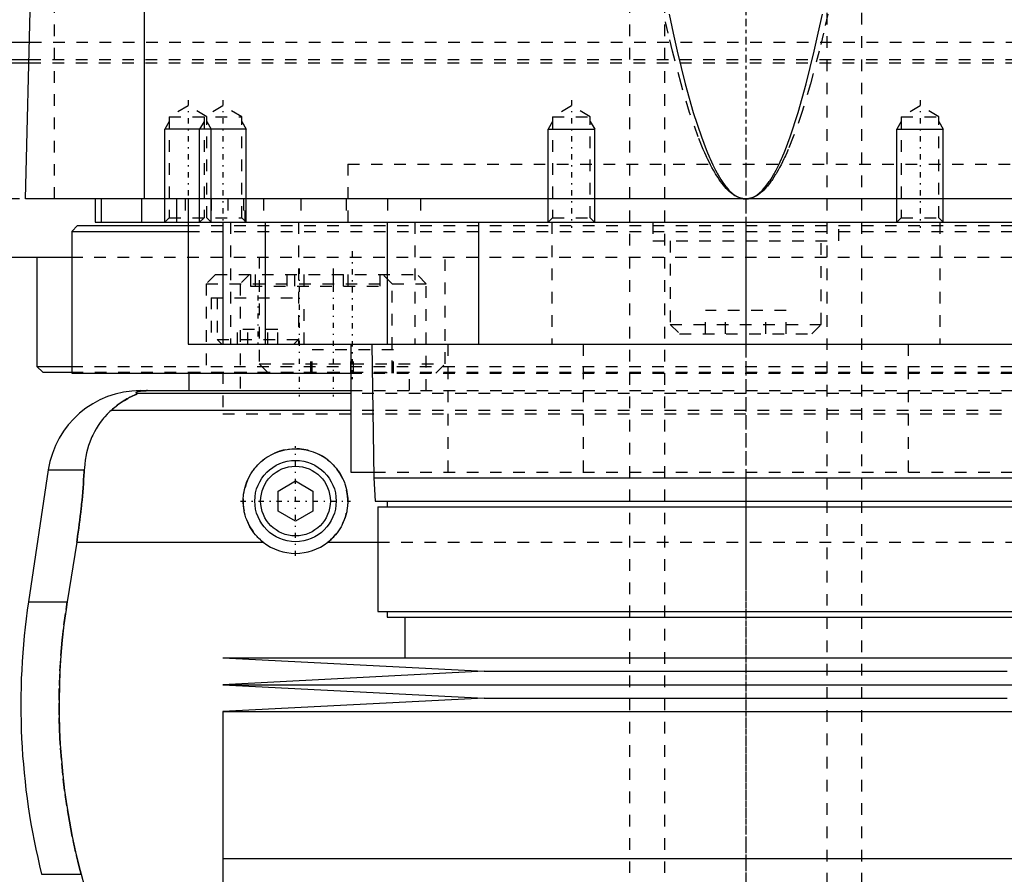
# Model space of a CAD drawing. Extents: x -105 to 105, y -144 to 599.
# Tile 5 of 11: x -62 to 22, y -42 to 32. Entities that reach past the tile are written whole.
import ezdxf

# ---------------------------------------------------------------- set-up
doc = ezdxf.new("R2010")
doc.units = 0
doc.linetypes.add('CENTER', pattern=[1.5, 0.45, -0.5, 0.05, -0.5])
doc.linetypes.add('DASHED', pattern=[2, 1, -1])
for name, color, linetype in [('AM_0', 7, 'CONTINUOUS'), ('AM_10', 7, 'CONTINUOUS'), ('AM_3', 7, 'DASHED'), ('AM_7', 7, 'CENTER')]:
    doc.layers.add(name, color=color, linetype=linetype)

msp = doc.modelspace()

# ---------------------------------------------------------------- linework, layer by layer
at = {"layer": 'AM_0', "color": 7, "linetype": 'CONTINUOUS'}
for p, q in [((-51.744, 16.5), (-51.744, 77.05)), ((-62, 16.5), (-60.5, 73.35)), ((-80, 30), (-61.611, 30)), ((-79.5, 28.2), (-61.661, 28.2)), ((-78.5, 28.5), (-61.652, 28.5)), ((62, 16.5), (-62, 16.5)), ((-56, 16.5), (-56, 14.5)), ((-55.474, 16.5), (-55.474, 14.5)), ((-52, 16.5), (-52, 14.5)), ((-49, 16.5), (-49, 14.5)), ((-48, 16.5), (-48, 4)), ((-56, 14.5), (56, 14.5)), ((-45.003, 14.5), (-45.003, 4)), ((-41.361, 14.5), (-41.361, 4)), ((-30.85, 14.5), (-30.85, 4)), ((-23, 14.5), (-23, 4)), ((-13, 14.5), (-13.005, 14.505)), ((0, 14.5), (0, 4)), ((13.005, 14.505), (13, 14.5)), ((-57.5, 14.2), (-58, 13.7)), ((-58, 13.7), (-58, 1.5)), ((-58, 13.7), (-48.014, 13.7)), ((-57.5, 14.2), (-48.014, 14.2)), ((-79.5, 11.5), (-58.063, 11.5)), ((-61, 11.5), (-61, 2.08)), ((-48, 4), (48, 4)), ((-34, 4), (-34, -7)), ((-32.175, 4), (-32, -7.5)), ((-61, 2.08), (-60.5, 1.58)), ((-61, 2.08), (-58.042, 2.08)), ((-60.5, 1.58), (-58.019, 1.58)), ((-58, 1.5), (-34.039, 1.5)), ((-47.93, 1.5), (-47.93, 0)), ((-52.11, 0), (-34, 0)), ((-34, -0.254), (-52.378, -0.254)), ((-34, -1.693), (-54.6, -1.693)), ((-60.021, -6.813), (-61.724, -18.159)), ((-60.021, -6.813), (-56.932, -6.813)), ((-34, -7), (-32.008, -7)), ((-32, -7.5), (-31.9, -9.5)), ((-32, -7.5), (32, -7.5)), ((-40.25, -8.634), (-38.75, -7.768)), ((-38.75, -7.768), (-37.25, -8.634)), ((-40.25, -10.366), (-40.25, -8.634)), ((-37.25, -8.634), (-37.25, -10.366)), ((-31.9, -9.5), (31.9, -9.5)), ((-31.65, -10), (-31.65, -19)), ((-31.65, -10), (31.65, -10)), ((-30.85, -9.5), (-30.85, -10)), ((-38.75, -11.232), (-40.25, -10.366)), ((-37.25, -10.366), (-38.75, -11.232)), ((-57.58, -13.032), (-58.394, -18.159)), ((-57.58, -13.032), (-41.538, -13.032)), ((-35.962, -13.032), (-31.65, -13.032)), ((-61.724, -18.159), (-58.394, -18.159)), ((-31.65, -19), (31.65, -19)), ((-30.85, -19), (-30.85, -19.5)), ((-30.85, -19.5), (30.85, -19.5)), ((-29.35, -19.5), (-29.35, -23)), ((-45, -23), (-22.5, -24.15)), ((-45, -23), (45, -23)), ((-22.5, -24.15), (-45, -25.3)), ((-22.5, -24.15), (22.5, -24.15)), ((-45, -25.3), (-22.5, -26.45)), ((-45, -25.3), (45, -25.3)), ((-22.5, -26.45), (-45, -27.6)), ((-22.5, -26.45), (22.5, -26.45)), ((-45, -27.6), (-45, -40.25)), ((-45, -27.6), (45, -27.6)), ((-45, -40.25), (0, -40.25)), ((-45, -40.25), (-45, -52.9)), ((-45, -40.25), (45, -40.25)), ((-60.596, -41.616), (-57.2, -41.616)), ((-57.2, -41.616), (-55.781, -46.968))]:
    msp.add_line(p, q, dxfattribs=at)
for points in [[(-6.59, 32.391, 0), (-6.245, 30.764, 0), (-5.9, 29.225, 0), (-5.208, 26.409, 0), (-4.515, 23.945, 0), (-3.822, 21.831, 0), (-3.417, 20.761, 0), (-3.302, 20.477, 0), (-3.186, 20.203, 0), (-3.128, 20.069, 0), (-3.07, 19.938, 0), (-2.955, 19.684, 0), (-2.839, 19.439, 0), (-2.723, 19.204, 0), (-2.607, 18.979, 0), (-2.491, 18.763, 0), (-2.434, 18.659, 0), (-2.376, 18.558, 0), (-2.26, 18.362, 0), (-2.144, 18.176, 0), (-2.086, 18.087, 0), (-2.028, 18, 0), (-1.912, 17.833, 0), (-1.797, 17.677, 0), (-1.739, 17.602, 0), (-1.681, 17.53, 0), (-1.565, 17.393, 0), (-1.449, 17.265, 0), (-1.333, 17.148, 0), (-1.217, 17.04, 0), (-1.101, 16.942, 0), (-1.043, 16.897, 0), (-0.985, 16.854, 0), (-0.869, 16.775, 0), (-0.754, 16.707, 0), (-0.638, 16.648, 0), (-0.57, 16.618, 0), (-0.551, 16.611, 0), (-0.531, 16.603, 0), (-0.522, 16.599, 0), (-0.512, 16.596, 0), (-0.493, 16.588, 0), (-0.473, 16.582, 0), (-0.454, 16.575, 0), (-0.435, 16.569, 0), (-0.415, 16.563, 0), (-0.406, 16.56, 0), (-0.396, 16.557, 0), (-0.377, 16.552, 0), (-0.357, 16.547, 0), (-0.348, 16.544, 0), (-0.338, 16.542, 0), (-0.319, 16.537, 0), (-0.299, 16.533, 0), (-0.29, 16.531, 0), (-0.28, 16.529, 0), (-0.261, 16.525, 0), (-0.242, 16.521, 0), (-0.222, 16.518, 0), (-0.203, 16.515, 0), (-0.184, 16.512, 0), (-0.174, 16.511, 0), (-0.164, 16.51, 0), (-0.145, 16.508, 0), (-0.126, 16.506, 0), (-0.106, 16.504, 0), (-0.087, 16.503, 0), (-0.068, 16.502, 0), (-0.058, 16.501, 0), (-0.048, 16.501, 0), (-0.029, 16.5, 0), (-0.01, 16.5, 0), (0, 16.5, 0)], [(0, 16.5, 0), (0.01, 16.5, 0), (0.029, 16.5, 0), (0.048, 16.501, 0), (0.058, 16.501, 0), (0.068, 16.502, 0), (0.087, 16.503, 0), (0.106, 16.504, 0), (0.126, 16.506, 0), (0.145, 16.508, 0), (0.164, 16.51, 0), (0.174, 16.511, 0), (0.184, 16.512, 0), (0.203, 16.515, 0), (0.222, 16.518, 0), (0.242, 16.521, 0), (0.261, 16.525, 0), (0.28, 16.529, 0), (0.29, 16.531, 0), (0.299, 16.533, 0), (0.319, 16.537, 0), (0.338, 16.542, 0), (0.348, 16.544, 0), (0.357, 16.547, 0), (0.377, 16.552, 0), (0.396, 16.557, 0), (0.406, 16.56, 0), (0.415, 16.563, 0), (0.435, 16.569, 0), (0.454, 16.575, 0), (0.473, 16.582, 0), (0.493, 16.588, 0), (0.512, 16.596, 0), (0.522, 16.599, 0), (0.531, 16.603, 0), (0.551, 16.611, 0), (0.57, 16.618, 0), (0.589, 16.627, 0), (0.609, 16.635, 0), (0.628, 16.644, 0), (0.638, 16.648, 0), (0.647, 16.653, 0), (0.667, 16.662, 0), (0.686, 16.671, 0), (0.754, 16.707, 0), (0.869, 16.775, 0), (0.985, 16.854, 0), (1.043, 16.897, 0), (1.101, 16.942, 0), (1.217, 17.04, 0), (1.333, 17.148, 0), (1.449, 17.265, 0), (1.565, 17.393, 0), (1.681, 17.53, 0), (1.739, 17.602, 0), (1.797, 17.677, 0), (1.912, 17.833, 0), (2.028, 18, 0), (2.086, 18.087, 0), (2.144, 18.176, 0), (2.26, 18.362, 0), (2.376, 18.558, 0), (2.434, 18.659, 0), (2.491, 18.763, 0), (2.607, 18.979, 0), (2.723, 19.204, 0), (2.839, 19.439, 0), (2.955, 19.684, 0), (3.07, 19.938, 0), (3.128, 20.069, 0), (3.186, 20.203, 0), (3.302, 20.477, 0), (3.417, 20.761, 0), (3.822, 21.831, 0), (4.515, 23.945, 0), (5.208, 26.409, 0), (5.9, 29.225, 0), (6.245, 30.764, 0), (6.59, 32.391, 0)], [(-51.492, 0, 0), (-51.497, 0, 0), (-51.506, 0, 0), (-51.516, 0, 0), (-51.521, 0, 0), (-51.525, 0, 0), (-51.535, 0, 0), (-51.544, 0, 0), (-51.553, 0, 0), (-51.562, 0, 0), (-51.57, 0, 0), (-51.574, 0, 0), (-51.579, 0, 0), (-51.587, -0.001, 0), (-51.596, -0.001, 0), (-51.605, -0.001, 0), (-51.614, -0.001, 0), (-51.623, -0.001, 0), (-51.627, -0.001, 0), (-51.631, -0.001, 0), (-51.64, -0.001, 0), (-51.649, -0.002, 0), (-51.653, -0.002, 0), (-51.657, -0.002, 0), (-51.666, -0.002, 0), (-51.674, -0.002, 0), (-51.678, -0.002, 0), (-51.682, -0.002, 0), (-51.689, -0.003, 0), (-51.697, -0.003, 0), (-51.704, -0.003, 0), (-51.712, -0.003, 0), (-51.719, -0.003, 0), (-51.723, -0.004, 0), (-51.726, -0.004, 0), (-51.734, -0.004, 0), (-51.741, -0.004, 0), (-51.748, -0.004, 0), (-51.756, -0.005, 0), (-51.763, -0.005, 0), (-51.766, -0.005, 0), (-51.77, -0.005, 0), (-51.777, -0.006, 0), (-51.784, -0.006, 0), (-51.79, -0.006, 0), (-51.797, -0.007, 0), (-51.803, -0.007, 0), (-51.807, -0.007, 0), (-51.81, -0.007, 0), (-51.816, -0.007, 0), (-51.822, -0.008, 0), (-51.842, -0.009, 0), (-51.874, -0.011, 0), (-51.89, -0.012, 0), (-51.905, -0.013, 0), (-51.934, -0.015, 0), (-51.962, -0.017, 0), (-51.988, -0.019, 0), (-52.012, -0.022, 0), (-52.035, -0.024, 0), (-52.046, -0.025, 0), (-52.057, -0.026, 0), (-52.077, -0.029, 0), (-52.096, -0.031, 0), (-52.105, -0.032, 0), (-52.113, -0.033, 0), (-52.129, -0.036, 0), (-52.145, -0.038, 0), (-52.153, -0.039, 0), (-52.16, -0.04, 0), (-52.175, -0.043, 0), (-52.189, -0.045, 0), (-52.234, -0.053, 0), (-52.298, -0.069, 0), (-52.348, -0.084, 0), (-52.386, -0.099, 0), (-52.413, -0.113, 0), (-52.423, -0.121, 0), (-52.432, -0.128, 0), (-52.445, -0.142, 0), (-52.452, -0.157, 0), (-52.454, -0.171, 0), (-52.451, -0.186, 0), (-52.443, -0.201, 0), (-52.437, -0.209, 0), (-52.43, -0.216, 0), (-52.412, -0.231, 0), (-52.391, -0.247, 0), (-52.378, -0.254, 0)], [(-52.378, -0.254, 0), (-52.377, -0.255, 0), (-52.376, -0.256, 0), (-52.375, -0.258, 0), (-52.375, -0.259, 0), (-52.376, -0.26, 0), (-52.377, -0.263, 0), (-52.379, -0.265, 0), (-52.381, -0.268, 0), (-52.385, -0.271, 0), (-52.389, -0.274, 0), (-52.391, -0.275, 0), (-52.394, -0.277, 0), (-52.4, -0.281, 0), (-52.406, -0.284, 0), (-52.413, -0.288, 0), (-52.421, -0.292, 0), (-52.429, -0.296, 0), (-52.433, -0.299, 0), (-52.438, -0.301, 0), (-52.447, -0.306, 0), (-52.457, -0.31, 0), (-52.462, -0.313, 0), (-52.468, -0.315, 0), (-52.479, -0.321, 0), (-52.49, -0.326, 0), (-52.496, -0.329, 0), (-52.502, -0.331, 0), (-52.514, -0.337, 0), (-52.527, -0.343, 0), (-52.54, -0.349, 0), (-52.553, -0.355, 0), (-52.567, -0.361, 0), (-52.574, -0.364, 0), (-52.581, -0.368, 0), (-52.595, -0.374, 0), (-52.61, -0.381, 0), (-52.663, -0.405, 0), (-52.763, -0.452, 0), (-52.876, -0.506, 0), (-52.999, -0.568, 0), (-53.064, -0.602, 0), (-53.132, -0.638, 0), (-53.273, -0.717, 0), (-53.426, -0.807, 0), (-53.588, -0.908, 0), (-53.758, -1.021, 0), (-53.936, -1.147, 0), (-54.027, -1.214, 0), (-54.12, -1.286, 0), (-54.309, -1.438, 0), (-54.502, -1.605, 0), (-54.6, -1.693, 0)], [(-54.6, -1.693, 0), (-54.718, -1.8, 0), (-54.945, -2.021, 0), (-55.16, -2.253, 0), (-55.263, -2.372, 0), (-55.363, -2.494, 0), (-55.554, -2.744, 0), (-55.733, -3.004, 0), (-55.901, -3.271, 0), (-56.056, -3.547, 0), (-56.199, -3.831, 0), (-56.266, -3.975, 0), (-56.33, -4.121, 0), (-56.448, -4.419, 0), (-56.554, -4.722, 0), (-56.647, -5.031, 0), (-56.727, -5.345, 0), (-56.795, -5.664, 0), (-56.824, -5.825, 0), (-56.85, -5.988, 0), (-56.893, -6.315, 0), (-56.922, -6.646, 0), (-56.932, -6.813, 0)], [(-41.538, -13.032, 0), (-41.619, -12.967, 0), (-41.774, -12.832, 0), (-41.921, -12.693, 0), (-41.992, -12.621, 0), (-42.062, -12.547, 0), (-42.197, -12.393, 0), (-42.326, -12.231, 0), (-42.449, -12.062, 0), (-42.565, -11.886, 0), (-42.673, -11.704, 0), (-42.724, -11.611, 0), (-42.773, -11.517, 0), (-42.863, -11.325, 0), (-42.945, -11.128, 0), (-43.017, -10.929, 0), (-43.08, -10.727, 0), (-43.132, -10.523, 0), (-43.155, -10.42, 0), (-43.175, -10.318, 0), (-43.208, -10.113, 0), (-43.231, -9.909, 0), (-43.239, -9.808, 0), (-43.245, -9.707, 0), (-43.25, -9.507, 0), (-43.246, -9.308, 0), (-43.241, -9.208, 0), (-43.233, -9.108, 0), (-43.211, -8.906, 0), (-43.179, -8.704, 0), (-43.138, -8.502, 0), (-43.088, -8.302, 0), (-43.028, -8.104, 0), (-42.995, -8.006, 0), (-42.959, -7.908, 0), (-42.881, -7.716, 0), (-42.795, -7.528, 0), (-42.7, -7.345, 0), (-42.598, -7.166, 0), (-42.488, -6.994, 0), (-42.43, -6.91, 0), (-42.37, -6.827, 0), (-42.247, -6.668, 0), (-42.118, -6.515, 0), (-41.983, -6.37, 0), (-41.844, -6.232, 0), (-41.697, -6.099, 0), (-41.621, -6.035, 0), (-41.542, -5.971, 0), (-41.38, -5.849, 0), (-41.211, -5.732, 0), (-41.035, -5.623, 0), (-40.853, -5.521, 0), (-40.665, -5.428, 0), (-40.57, -5.384, 0), (-40.473, -5.343, 0), (-40.277, -5.267, 0), (-40.077, -5.2, 0), (-39.875, -5.143, 0), (-39.67, -5.095, 0), (-39.465, -5.057, 0), (-39.362, -5.042, 0), (-39.259, -5.029, 0), (-39.054, -5.01, 0), (-38.851, -5.001, 0), (-38.75, -5, 0), (-38.649, -5.001, 0), (-38.446, -5.01, 0), (-38.241, -5.029, 0), (-38.138, -5.042, 0), (-38.035, -5.057, 0), (-37.83, -5.095, 0), (-37.625, -5.143, 0), (-37.423, -5.2, 0), (-37.223, -5.267, 0), (-37.027, -5.343, 0), (-36.93, -5.384, 0), (-36.835, -5.428, 0), (-36.647, -5.521, 0), (-36.465, -5.623, 0), (-36.289, -5.732, 0), (-36.12, -5.849, 0), (-35.958, -5.971, 0), (-35.879, -6.035, 0), (-35.803, -6.099, 0), (-35.656, -6.232, 0), (-35.517, -6.37, 0), (-35.382, -6.515, 0), (-35.253, -6.668, 0), (-35.13, -6.827, 0), (-35.07, -6.91, 0), (-35.012, -6.994, 0), (-34.902, -7.166, 0), (-34.8, -7.345, 0), (-34.705, -7.528, 0), (-34.619, -7.716, 0), (-34.541, -7.908, 0), (-34.505, -8.006, 0), (-34.472, -8.104, 0), (-34.412, -8.302, 0), (-34.362, -8.502, 0), (-34.321, -8.704, 0), (-34.289, -8.906, 0), (-34.267, -9.108, 0), (-34.259, -9.208, 0), (-34.254, -9.308, 0), (-34.25, -9.507, 0), (-34.255, -9.707, 0), (-34.261, -9.808, 0), (-34.269, -9.909, 0), (-34.292, -10.113, 0), (-34.325, -10.318, 0), (-34.345, -10.42, 0), (-34.368, -10.523, 0), (-34.42, -10.727, 0), (-34.483, -10.929, 0), (-34.555, -11.128, 0), (-34.637, -11.325, 0), (-34.727, -11.517, 0), (-34.776, -11.611, 0), (-34.827, -11.704, 0), (-34.935, -11.886, 0), (-35.051, -12.062, 0), (-35.174, -12.231, 0), (-35.303, -12.393, 0), (-35.438, -12.547, 0), (-35.508, -12.621, 0), (-35.579, -12.693, 0), (-35.726, -12.832, 0), (-35.881, -12.967, 0), (-35.962, -13.032, 0)], [(-56.932, -6.813, 0), (-56.941, -6.985, 0), (-56.96, -7.331, 0), (-56.981, -7.678, 0), (-56.992, -7.852, 0), (-57.004, -8.026, 0), (-57.03, -8.374, 0), (-57.058, -8.723, 0), (-57.088, -9.071, 0), (-57.12, -9.42, 0), (-57.155, -9.769, 0), (-57.173, -9.943, 0), (-57.191, -10.117, 0), (-57.23, -10.464, 0), (-57.27, -10.81, 0), (-57.313, -11.155, 0), (-57.357, -11.498, 0), (-57.403, -11.84, 0), (-57.427, -12.01, 0), (-57.451, -12.18, 0), (-57.501, -12.52, 0), (-57.553, -12.861, 0), (-57.58, -13.032, 0)], [(-58.394, -18.159, 0), (-58.495, -18.825, 0), (-58.674, -20.156, 0), (-58.821, -21.482, 0), (-58.882, -22.142, 0), (-58.935, -22.799, 0), (-59.018, -24.102, 0), (-59.071, -25.384, 0), (-59.094, -26.642, 0), (-59.089, -27.883, 0), (-59.057, -29.149, 0), (-59.03, -29.791, 0), (-58.995, -30.438, 0), (-58.902, -31.746, 0), (-58.777, -33.067, 0), (-58.62, -34.395, 0), (-58.431, -35.726, 0), (-58.21, -37.055, 0), (-58.088, -37.717, 0), (-57.958, -38.376, 0), (-57.676, -39.685, 0), (-57.366, -40.978, 0), (-57.2, -41.616, 0)]]:
    msp.add_polyline3d(points, dxfattribs=at)
for radius in [3.5, 3]:
    msp.add_circle((-38.75, -9.5), radius, dxfattribs=at)
for centre, radius, start, end in [((-52.11, -8), 8, 90, 171.46703), ((-38.75, -9.5), 4.5, 231.7104, 308.2896), ((-2.388, -27.062), 60, 171.46703, 194.03784)]:
    msp.add_arc(centre, radius, start, end, dxfattribs=at)
at = {"layer": 'AM_10', "color": 7, "linetype": 'CONTINUOUS'}
for p, q in [((-49.621, 23.156), (-50, 22.5)), ((-46.621, 23.156), (-47, 22.5)), ((-46.379, 23.156), (-46, 22.5)), ((-43.379, 23.156), (-43, 22.5)), ((-16.621, 23.156), (-17, 22.5)), ((-13.379, 23.156), (-13, 22.5)), ((13.379, 23.156), (13, 22.5)), ((16.621, 23.156), (17, 22.5)), ((-50, 14.5), (-50, 22.5)), ((-43, 22.5), (-50, 22.5)), ((-47, 14.5), (-47, 22.5)), ((-46, 14.5), (-46, 22.5)), ((-43, 14.5), (-43, 22.5)), ((-17, 14.5), (-17, 22.5)), ((-17, 22.5), (-13, 22.5)), ((-13, 14.5), (-13, 22.5)), ((13, 14.5), (13, 22.5)), ((13, 22.5), (17, 22.5)), ((17, 14.5), (17, 22.5))]:
    msp.add_line(p, q, dxfattribs=at)
at = {"layer": 'AM_3', "color": 6, "linetype": 'DASHED'}
for p, q in [((-7, 565.5), (-7, -110.5)), ((7, -110.5), (7, 565.5)), ((-10, 553.5), (-10, -70.5)), ((10, -70.5), (10, 553.5)), ((-59.5, 16.5), (-59.5, 75.489)), ((-61.611, 30), (61.611, 30)), ((-61.661, 28.2), (61.661, 28.2)), ((-61.652, 28.5), (61.652, 28.5)), ((-48, 24.5), (-49.621, 23.564)), ((-46.379, 23.564), (-48, 24.5)), ((-45, 24.5), (-46.621, 23.564)), ((-43.379, 23.564), (-45, 24.5)), ((-15, 24.5), (-16.621, 23.564)), ((-13.379, 23.564), (-15, 24.5)), ((15, 24.5), (13.379, 23.564)), ((16.621, 23.564), (15, 24.5)), ((-49.621, 23.564), (-49.621, 14.879)), ((-49.621, 23.564), (-43.379, 23.564)), ((-46.621, 23.564), (-46.621, 14.879)), ((-46.379, 14.879), (-46.379, 23.564)), ((-43.379, 14.879), (-43.379, 23.564)), ((-16.621, 23.564), (-16.621, 14.879)), ((-16.621, 23.564), (-13.379, 23.564)), ((-13.379, 14.879), (-13.379, 23.564)), ((13.379, 23.564), (13.379, 14.879)), ((13.379, 23.564), (16.621, 23.564)), ((16.621, 14.879), (16.621, 23.564)), ((-34.25, 19.5), (34.25, 19.5)), ((-34.25, 19.5), (-34.25, 14.2)), ((-34.25, 19.5), (0, 19.5)), ((79.5, 16.5), (-79.5, 16.5)), ((-48.25, 16.5), (-48.25, 14.5)), ((-46, 16.5), (-46, 14.5)), ((-44.587, 16.5), (-44.587, 14.5)), ((-43.236, 16.5), (-43.236, 14.5)), ((-43.087, 14.5), (-43.087, 16.5)), ((-41.5, 16.5), (-41.5, 14.5)), ((-38.286, 16.5), (-38.286, 14.5)), ((-34.381, 16.5), (-34.381, 14.5)), ((-30.84, 16.5), (-30.84, 14.5)), ((-28, 16.5), (-28, 14.5)), ((-49.621, 14.879), (-50, 14.5)), ((-49.621, 14.879), (-43.379, 14.879)), ((-46.621, 14.879), (-47, 14.5)), ((-46, 14.5), (-46.379, 14.879)), ((-44.341, 14.5), (-44.341, 4)), ((-43, 14.5), (-43.379, 14.879)), ((-38.5, 14.5), (-38.5, 4)), ((-28.477, 14.5), (-28.477, 4)), ((-16.621, 14.879), (-17, 14.5)), ((-16.695, 14.5), (-16.695, 4)), ((-16.621, 14.879), (-13.379, 14.879)), ((-13.005, 14.505), (-13.379, 14.879)), ((-8, 14.5), (-8, 12.9)), ((8, 12.9), (8, 14.5)), ((13.379, 14.879), (13.005, 14.505)), ((13.379, 14.879), (16.621, 14.879)), ((17, 14.5), (16.621, 14.879)), ((16.695, 14.5), (16.695, 4)), ((-48.014, 14.2), (48.014, 14.2)), ((-48.014, 13.7), (48.014, 13.7)), ((-8, 12.9), (8, 12.9)), ((-6.5, 12.9), (-6.5, 5.7)), ((6.5, 5.7), (6.5, 12.9)), ((-58.063, 11.5), (58.063, 11.5)), ((-41.878, 11.5), (-41.878, 2.3)), ((-25.878, 2.3), (-25.878, 11.5)), ((-45.63, 10), (-46.43, 9.2)), ((-45.63, 10), (-28.3, 10)), ((-42.7, 10), (-43.5, 9.2)), ((-42.616, 10), (-42.616, 9)), ((-42.213, 10), (-42.213, 9)), ((-39.5, 10), (-39.5, 9)), ((-38.832, 10), (-38.832, 9)), ((-38.027, 10), (-38.027, 9)), ((-35.5, 10), (-35.5, 9)), ((-34.646, 10), (-34.646, 9)), ((-34.244, 10), (-34.244, 9)), ((-31.5, 10), (-31.5, 9)), ((-30.43, 9.2), (-31.23, 10)), ((-27.5, 9.2), (-28.3, 10)), ((-46.43, 9.2), (-46.43, 1.6)), ((-46.43, 9.2), (-27.5, 9.2)), ((-43.5, 9.2), (-43.5, 0)), ((-42.616, 9), (-31.5, 9)), ((-30.43, 1.6), (-30.43, 9.2)), ((-27.5, 0), (-27.5, 9.2)), ((-46, 8), (-46, 4)), ((-46, 8), (-38, 8)), ((-45.5, 8), (-45.5, 4.4)), ((-38, 4), (-38, 8)), ((-3.464, 4.9), (-3.464, 6.9)), ((3.464, 6.9), (-3.464, 6.9)), ((-1.732, 4.9), (-1.732, 6.9)), ((1.732, 4.9), (1.732, 6.9)), ((3.464, 4.9), (3.464, 6.9)), ((-43.732, 4), (-43.732, 5.25)), ((-40.268, 5.25), (-43.732, 5.25)), ((-42.866, 4), (-42.866, 5.25)), ((-41.134, 4), (-41.134, 5.25)), ((-40.268, 4), (-40.268, 5.25)), ((-6.5, 5.7), (-5.7, 4.9)), ((-6.5, 5.7), (6.5, 5.7)), ((5.7, 4.9), (6.5, 5.7)), ((-45.5, 4.4), (-45.1, 4)), ((-45.5, 4.4), (-38.5, 4.4)), ((-38.9, 4), (-38.5, 4.4)), ((-5.7, 4.9), (5.7, 4.9)), ((-37.43, 1.5), (-37.43, 3.5)), ((-30.327, 3.5), (-37.43, 3.5)), ((-37.324, 1.5), (-37.324, 3.5)), ((-33.984, 1.5), (-33.984, 3.5)), ((-33.772, 1.5), (-33.772, 3.5)), ((-30.432, 1.5), (-30.432, 3.5)), ((-30.327, 1.5), (-30.327, 3.5)), ((-25.65, 4), (-25.65, -7)), ((-13.979, 4), (-13.979, -7)), ((13.979, 4), (13.979, -7)), ((-58.042, 2.08), (58.042, 2.08)), ((-41.878, 2.3), (-41.078, 1.5)), ((-41.878, 2.3), (-25.878, 2.3)), ((-26.678, 1.5), (-25.878, 2.3)), ((-58.019, 1.58), (58.019, 1.58)), ((-47.93, 1.6), (-47.93, 1.5)), ((-47.93, 1.6), (-28.93, 1.6)), ((-45, 1.58), (-45, -2)), ((-35.545, 1.5), (-35.545, 1.6)), ((-34.039, 1.5), (34.039, 1.5)), ((-30.911, 1.6), (-30.911, 1.5)), ((-28.93, 0), (-28.93, 1.6)), ((-34, 0), (34, 0)), ((34, -0.254), (-34, -0.254)), ((34, -1.693), (-34, -1.693)), ((-45, -2), (45, -2)), ((-45, -2), (45, -2)), ((-32.008, -7), (32.008, -7)), ((-31.65, -13.032), (31.65, -13.032))]:
    msp.add_line(p, q, dxfattribs=at)
for points in [[(0, 16.5, 0), (-0.01, 16.5, 0), (-0.031, 16.5, 0), (-0.052, 16.501, 0), (-0.062, 16.501, 0), (-0.072, 16.502, 0), (-0.093, 16.503, 0), (-0.114, 16.504, 0), (-0.134, 16.506, 0), (-0.155, 16.508, 0), (-0.176, 16.51, 0), (-0.186, 16.511, 0), (-0.196, 16.512, 0), (-0.217, 16.515, 0), (-0.238, 16.518, 0), (-0.258, 16.521, 0), (-0.279, 16.525, 0), (-0.3, 16.529, 0), (-0.31, 16.531, 0), (-0.32, 16.533, 0), (-0.341, 16.537, 0), (-0.362, 16.542, 0), (-0.372, 16.544, 0), (-0.382, 16.547, 0), (-0.403, 16.552, 0), (-0.424, 16.557, 0), (-0.434, 16.56, 0), (-0.444, 16.563, 0), (-0.465, 16.569, 0), (-0.486, 16.575, 0), (-0.506, 16.582, 0), (-0.527, 16.588, 0), (-0.548, 16.595, 0), (-0.558, 16.599, 0), (-0.568, 16.603, 0), (-0.589, 16.61, 0), (-0.61, 16.618, 0), (-0.682, 16.648, 0), (-0.806, 16.707, 0), (-0.93, 16.775, 0), (-1.054, 16.854, 0), (-1.116, 16.896, 0), (-1.178, 16.942, 0), (-1.302, 17.04, 0), (-1.426, 17.147, 0), (-1.549, 17.265, 0), (-1.673, 17.392, 0), (-1.797, 17.529, 0), (-1.859, 17.601, 0), (-1.921, 17.676, 0), (-2.045, 17.832, 0), (-2.169, 17.999, 0), (-2.231, 18.086, 0), (-2.293, 18.175, 0), (-2.417, 18.361, 0), (-2.541, 18.557, 0), (-2.603, 18.658, 0), (-2.664, 18.762, 0), (-2.788, 18.977, 0), (-2.912, 19.202, 0), (-3.036, 19.437, 0), (-3.16, 19.682, 0), (-3.284, 19.936, 0), (-3.345, 20.067, 0), (-3.407, 20.201, 0), (-3.531, 20.474, 0), (-3.655, 20.758, 0), (-4.088, 21.828, 0), (-4.829, 23.941, 0), (-5.57, 26.404, 0), (-6.311, 29.219, 0), (-6.68, 30.758, 0), (-7.05, 32.384, 0)], [(7.05, 32.384, 0), (6.68, 30.758, 0), (6.311, 29.219, 0), (5.57, 26.404, 0), (4.829, 23.941, 0), (4.088, 21.828, 0), (3.655, 20.758, 0), (3.531, 20.474, 0), (3.407, 20.201, 0), (3.345, 20.067, 0), (3.284, 19.936, 0), (3.16, 19.682, 0), (3.036, 19.437, 0), (2.912, 19.202, 0), (2.788, 18.977, 0), (2.664, 18.762, 0), (2.603, 18.658, 0), (2.541, 18.557, 0), (2.417, 18.361, 0), (2.293, 18.175, 0), (2.231, 18.086, 0), (2.169, 17.999, 0), (2.045, 17.832, 0), (1.921, 17.676, 0), (1.859, 17.601, 0), (1.797, 17.529, 0), (1.673, 17.392, 0), (1.549, 17.265, 0), (1.426, 17.147, 0), (1.302, 17.04, 0), (1.178, 16.942, 0), (1.116, 16.896, 0), (1.054, 16.854, 0), (0.93, 16.775, 0), (0.806, 16.707, 0), (0.682, 16.648, 0), (0.558, 16.599, 0), (0.486, 16.575, 0), (0.465, 16.569, 0), (0.444, 16.563, 0), (0.434, 16.56, 0), (0.424, 16.557, 0), (0.403, 16.552, 0), (0.382, 16.547, 0), (0.372, 16.544, 0), (0.362, 16.542, 0), (0.341, 16.537, 0), (0.32, 16.533, 0), (0.31, 16.531, 0), (0.3, 16.529, 0), (0.279, 16.525, 0), (0.258, 16.521, 0), (0.238, 16.518, 0), (0.217, 16.515, 0), (0.196, 16.512, 0), (0.186, 16.511, 0), (0.176, 16.51, 0), (0.155, 16.508, 0), (0.134, 16.506, 0), (0.114, 16.504, 0), (0.093, 16.503, 0), (0.072, 16.502, 0), (0.062, 16.501, 0), (0.052, 16.501, 0), (0.031, 16.5, 0), (0.01, 16.5, 0), (0, 16.5, 0)], [(-52.378, -0.254, 0), (-52.391, -0.247, 0), (-52.412, -0.231, 0), (-52.43, -0.216, 0), (-52.437, -0.209, 0), (-52.443, -0.201, 0), (-52.451, -0.186, 0), (-52.454, -0.171, 0), (-52.452, -0.157, 0), (-52.445, -0.142, 0), (-52.432, -0.128, 0), (-52.423, -0.121, 0), (-52.413, -0.113, 0), (-52.386, -0.099, 0), (-52.348, -0.084, 0), (-52.298, -0.069, 0), (-52.234, -0.053, 0), (-52.189, -0.045, 0), (-52.175, -0.043, 0), (-52.16, -0.04, 0), (-52.153, -0.039, 0), (-52.145, -0.038, 0), (-52.129, -0.036, 0), (-52.113, -0.033, 0), (-52.105, -0.032, 0), (-52.096, -0.031, 0), (-52.077, -0.029, 0), (-52.057, -0.026, 0), (-52.046, -0.025, 0), (-52.035, -0.024, 0), (-52.012, -0.022, 0), (-51.988, -0.019, 0), (-51.962, -0.017, 0), (-51.934, -0.015, 0), (-51.905, -0.013, 0), (-51.89, -0.012, 0), (-51.874, -0.011, 0), (-51.842, -0.009, 0), (-51.822, -0.008, 0), (-51.816, -0.007, 0), (-51.81, -0.007, 0), (-51.807, -0.007, 0), (-51.803, -0.007, 0), (-51.797, -0.007, 0), (-51.79, -0.006, 0), (-51.784, -0.006, 0), (-51.777, -0.006, 0), (-51.77, -0.005, 0), (-51.766, -0.005, 0), (-51.763, -0.005, 0), (-51.756, -0.005, 0), (-51.748, -0.004, 0), (-51.741, -0.004, 0), (-51.734, -0.004, 0), (-51.726, -0.004, 0), (-51.723, -0.004, 0), (-51.719, -0.003, 0), (-51.712, -0.003, 0), (-51.704, -0.003, 0), (-51.697, -0.003, 0), (-51.689, -0.003, 0), (-51.682, -0.002, 0), (-51.678, -0.002, 0), (-51.674, -0.002, 0), (-51.666, -0.002, 0), (-51.657, -0.002, 0), (-51.653, -0.002, 0), (-51.649, -0.002, 0), (-51.64, -0.001, 0), (-51.631, -0.001, 0), (-51.627, -0.001, 0), (-51.623, -0.001, 0), (-51.614, -0.001, 0), (-51.605, -0.001, 0), (-51.596, -0.001, 0), (-51.587, -0.001, 0), (-51.579, 0, 0), (-51.574, 0, 0), (-51.57, 0, 0), (-51.562, 0, 0), (-51.553, 0, 0), (-51.544, 0, 0), (-51.535, 0, 0), (-51.525, 0, 0), (-51.521, 0, 0), (-51.516, 0, 0), (-51.506, 0, 0), (-51.497, 0, 0), (-51.492, 0, 0)], [(-54.6, -1.693, 0), (-54.508, -1.609, 0), (-54.325, -1.451, 0), (-54.145, -1.305, 0), (-54.057, -1.237, 0), (-53.97, -1.172, 0), (-53.799, -1.049, 0), (-53.635, -0.938, 0), (-53.477, -0.838, 0), (-53.327, -0.748, 0), (-53.184, -0.667, 0), (-53.116, -0.63, 0), (-53.051, -0.595, 0), (-52.927, -0.531, 0), (-52.812, -0.475, 0), (-52.704, -0.424, 0), (-52.644, -0.396, 0), (-52.628, -0.389, 0), (-52.612, -0.382, 0), (-52.604, -0.378, 0), (-52.596, -0.374, 0), (-52.581, -0.367, 0), (-52.566, -0.361, 0), (-52.551, -0.354, 0), (-52.537, -0.347, 0), (-52.523, -0.341, 0), (-52.516, -0.338, 0), (-52.509, -0.335, 0), (-52.496, -0.329, 0), (-52.484, -0.323, 0), (-52.478, -0.32, 0), (-52.472, -0.317, 0), (-52.46, -0.312, 0), (-52.449, -0.307, 0), (-52.444, -0.304, 0), (-52.439, -0.302, 0), (-52.429, -0.297, 0), (-52.421, -0.292, 0), (-52.412, -0.288, 0), (-52.405, -0.284, 0), (-52.398, -0.28, 0), (-52.395, -0.278, 0), (-52.392, -0.276, 0), (-52.387, -0.272, 0), (-52.383, -0.269, 0), (-52.38, -0.266, 0), (-52.377, -0.263, 0), (-52.376, -0.261, 0), (-52.375, -0.26, 0), (-52.375, -0.259, 0), (-52.376, -0.257, 0), (-52.377, -0.255, 0), (-52.378, -0.254, 0)], [(-57.58, -13.032, 0), (-57.553, -12.861, 0), (-57.501, -12.52, 0), (-57.451, -12.18, 0), (-57.427, -12.01, 0), (-57.403, -11.84, 0), (-57.357, -11.498, 0), (-57.313, -11.155, 0), (-57.27, -10.81, 0), (-57.23, -10.464, 0), (-57.191, -10.117, 0), (-57.173, -9.943, 0), (-57.155, -9.769, 0), (-57.12, -9.42, 0), (-57.088, -9.071, 0), (-57.058, -8.723, 0), (-57.03, -8.374, 0), (-57.004, -8.026, 0), (-56.992, -7.852, 0), (-56.981, -7.678, 0), (-56.96, -7.331, 0), (-56.941, -6.985, 0), (-56.932, -6.813, 0)], [(-57.2, -41.616, 0), (-57.366, -40.978, 0), (-57.676, -39.685, 0), (-57.958, -38.376, 0), (-58.088, -37.717, 0), (-58.21, -37.055, 0), (-58.431, -35.726, 0), (-58.62, -34.395, 0), (-58.777, -33.067, 0), (-58.902, -31.746, 0), (-58.995, -30.438, 0), (-59.03, -29.791, 0), (-59.057, -29.149, 0), (-59.089, -27.883, 0), (-59.094, -26.642, 0), (-59.071, -25.384, 0), (-59.018, -24.102, 0), (-58.935, -22.799, 0), (-58.882, -22.142, 0), (-58.821, -21.482, 0), (-58.674, -20.156, 0), (-58.495, -18.825, 0), (-58.394, -18.159, 0)]]:
    msp.add_polyline3d(points, dxfattribs=at)
msp.add_arc((-38.75, -9.5), 4.5, 308.2896, 231.7104, dxfattribs=at)
at = {"layer": 'AM_7', "color": 4, "linetype": 'CENTER'}
for p, q in [((0, 599.3), (0, -144.3)), ((0, 334.05), (0, -16.925)), ((0, 242.7), (0, -37.19)), ((-48, 25), (-48, 14)), ((-45, 25), (-45, 14)), ((-15, 25), (-15, 14)), ((15, 25), (15, 14)), ((0, 20.475), (0, -81.35)), ((-33.878, 12), (-33.878, 1)), ((-38.43, 10.5), (-38.43, -0.5)), ((-35.5, 10.5), (-35.5, -0.5)), ((-42, 8.2), (-42, 3.8)), ((-38.75, -14.225), (-38.75, -4.775)), ((0, -7.963), (0, -41.788)), ((-43.475, -9.5), (-34.025, -9.5)), ((0, -38.737), (0, -72.013))]:
    msp.add_line(p, q, dxfattribs=at)

doc.saveas('drawing.dxf')
